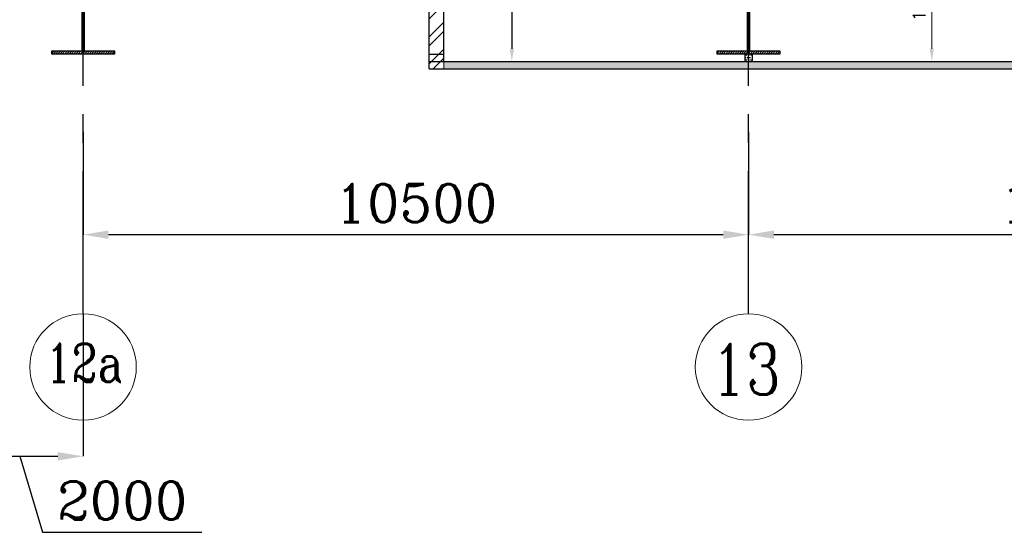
# Model space of a CAD drawing. Header units: inches. Extents: x 0 to 1564127, y -23460 to 23144100.
# Tile 160 of 215: x 1444013 to 1459548, y 116275 to 124369. Entities that reach past the tile are written whole.
import ezdxf

# ---------------------------------------------------------------- set-up
doc = ezdxf.new("R2010")
doc.units = ezdxf.units.IN
doc.header["$LTSCALE"] = 1800
doc.header["$MEASUREMENT"] = 0
doc.linetypes.add('CENTER', pattern=[2, 1.25, -0.25, 0.25, -0.25])
doc.layers.get('0').update_dxf_attribs({"color": 253, "lineweight": 9})
for name, color, linetype in [('CEN', 2, 'CENTER'), ('COL', 1, 'Continuous'), ('DIM', 4, 'Continuous'), ('GRID', 251, 'CENTER'), ('ROOM', 7, 'Continuous'), ('TEXT', 3, 'Continuous'), ('WALL', 6, 'Continuous'), ('WALLHATCH', 254, 'Continuous')]:
    doc.layers.add(name, color=color, linetype=linetype)
doc.layers.add('LAYOUT', color=8, linetype='Continuous', lineweight=9)
doc.styles.add('ROMANC', font='ROMANC.SHX')
doc.styles.add('ROMANS', font='romans.shx')
doc.dimstyles.new('K2', dxfattribs={"dimtxt": 600, "dimasz": 400, "dimexe": 200, "dimexo": 200, "dimgap": 200, "dimtad": 1, "dimdec": 0, "dimzin": 0, "dimdsep": 46, "dimtxsty": 'ROMANC', "dimcen": 0.09, "dimclrd": 256, "dimclrt": 4, "dimadec": 0, "dimazin": 0, "dimtfac": 1, "dimtdec": 0, "dimtofl": 0, "dimtmove": 1, "dimatfit": 3, "dimfxl": 0.18, "dimtolj": 1, "dimtzin": 0, "dimarcsym": 0})
doc.dimstyles.new('STANDARD$0', dxfattribs={"dimtxt": 200, "dimasz": 200, "dimexe": 0, "dimexo": 100, "dimgap": 100, "dimtad": 1, "dimdec": 0, "dimzin": 0, "dimdsep": 46, "dimtxsty": 'ROMANS', "dimcen": 0.09, "dimclrd": 256, "dimclre": 256, "dimclrt": 256, "dimadec": 0, "dimazin": 0, "dimtfac": 1, "dimtdec": 0, "dimtmove": 0, "dimatfit": 3, "dimfxl": 1, "dimtolj": 1, "dimtzin": 0, "dimlwd": -1, "dimlwe": -1, "dimarcsym": 0})

# ---------------------------------------------------------------- blocks, each defined once
blk = doc.blocks.new('*D1002')
at = {"layer": 'Defpoints', "color": 0, "transparency": 16777216}
for p in [(1455513, 122600), (1466013, 121456), (1455513, 120974)]:
    blk.add_point(p, dxfattribs=at)
at = {"layer": 'DIM', "color": 0, "lineweight": -2, "transparency": 16777216}
for p, q in [((1455513, 122600), (1455513, 120974)), ((1466013, 121456), (1466013, 120974))]:
    blk.add_line(p, q, dxfattribs=at)
at = {"layer": 'DIM', "lineweight": -2, "transparency": 16777216}
blk.add_line((1465613, 120974), (1455913, 120974), dxfattribs=at)
at = {"layer": 'DIM', "transparency": 16777216}
for points in [[(1455913, 121041), (1455913, 120908), (1455513, 120974)], [(1465613, 121041), (1465613, 120908), (1466013, 120974)]]:
    blk.add_solid(points, dxfattribs=at)
at = {"layer": 'DIM', "color": 4, "transparency": 16777216, "insert": (1460763, 121474), "char_height": 600, "attachment_point": 5, "style": 'ROMANC'}
blk.add_mtext('\\A1;10500', dxfattribs=at)
blk = doc.blocks.new('*D1004')
at = {"layer": 'Defpoints', "color": 0, "transparency": 16777216}
for p in [(1445013, 122600), (1455513, 121456), (1445013, 120974)]:
    blk.add_point(p, dxfattribs=at)
at = {"layer": 'DIM', "color": 0, "lineweight": -2, "transparency": 16777216}
for p, q in [((1445013, 122600), (1445013, 120974)), ((1455513, 121456), (1455513, 120974))]:
    blk.add_line(p, q, dxfattribs=at)
at = {"layer": 'DIM', "lineweight": -2, "transparency": 16777216}
blk.add_line((1455113, 120974), (1445413, 120974), dxfattribs=at)
at = {"layer": 'DIM', "transparency": 16777216}
for points in [[(1445413, 121041), (1445413, 120908), (1445013, 120974)], [(1455113, 121041), (1455113, 120908), (1455513, 120974)]]:
    blk.add_solid(points, dxfattribs=at)
at = {"layer": 'DIM', "color": 4, "transparency": 16777216, "insert": (1450263, 121474), "char_height": 600, "attachment_point": 5, "style": 'ROMANC'}
blk.add_mtext('\\A1;10500', dxfattribs=at)
blk = doc.blocks.new('B-ROW COLUMN')
at = {"layer": 'COL'}
h = blk.add_hatch(dxfattribs=at)
h.set_pattern_fill('ANSI31', color=256, scale=200, style=0)
h.set_pattern_definition([(45, (155648.048, 63141.767), (-17.67767, 17.67767), [])])
h.paths.add_polyline_path([(171095, 85178), (172085, 85178), (172085, 85128), (171095, 85128)])
h.paths.add_polyline_path([(171574, 86878), (171606, 86878), (171606, 85178), (171574, 85178)])
h.paths.add_polyline_path([(171095, 86928), (172085, 86928), (172085, 86878), (171095, 86878)])
blk.add_line((171590, 85128), (171590, 86928))
at = {"layer": 'CEN'}
for p, q in [((171590, 85128), (171590, 86928)), ((171399, 86028), (171782, 86028))]:
    blk.add_line(p, q, dxfattribs=at)
at = {"layer": 'COL'}
for points in [[(171095, 86928), (172085, 86928), (172085, 86878), (171095, 86878)], [(171574, 86878), (171606, 86878), (171606, 85178), (171574, 85178)], [(171095, 85178), (172085, 85178), (172085, 85128), (171095, 85128)]]:
    blk.add_lwpolyline(points, close=True, dxfattribs=at)
blk = doc.blocks.new('*D1030')
at = {"layer": 'Defpoints', "color": 0, "transparency": 16777216}
for p in [(1458405, 125670), (1458405, 123710), (1458405, 123710)]:
    blk.add_point(p, dxfattribs=at)
at = {"layer": 'LAYOUT', "transparency": 16777216}
for p, q in [((1458305, 125670), (1458405, 125670)), ((1458405, 125470), (1458405, 123910)), ((1458305, 123710), (1458405, 123710))]:
    blk.add_line(p, q, dxfattribs=at)
for points in [[(1458372, 125470), (1458438, 125470), (1458405, 125670)], [(1458372, 123910), (1458438, 123910), (1458405, 123710)]]:
    blk.add_solid(points, dxfattribs=at)
at = {"layer": 'LAYOUT', "transparency": 16777216, "insert": (1458205, 124690), "char_height": 200, "attachment_point": 5, "rotation": 90, "style": 'ROMANS'}
blk.add_mtext('\\A1;1960', dxfattribs=at)
blk = doc.blocks.new('*D966')
at = {"layer": 'Defpoints', "color": 0, "transparency": 16777216}
for p in [(1445013, 119725), (1443013, 119228), (1445013, 117475)]:
    blk.add_point(p, dxfattribs=at)
at = {"layer": 'DIM', "color": 0, "lineweight": -2, "transparency": 16777216}
for p, q in [((1445013, 119725), (1445013, 117475)), ((1443013, 119228), (1443013, 117475))]:
    blk.add_line(p, q, dxfattribs=at)
at = {"layer": 'DIM', "lineweight": -2, "transparency": 16777216}
for p, q in [((1443413, 117475), (1444613, 117475)), ((1444013, 117475), (1444373, 116275)), ((1444373, 116275), (1446887, 116275))]:
    blk.add_line(p, q, dxfattribs=at)
at = {"layer": 'DIM', "transparency": 16777216}
for points in [[(1443413, 117541), (1443413, 117408), (1443013, 117475)], [(1444613, 117541), (1444613, 117408), (1445013, 117475)]]:
    blk.add_solid(points, dxfattribs=at)
at = {"layer": 'DIM', "color": 4, "transparency": 16777216, "insert": (1445630, 116775), "char_height": 600, "attachment_point": 5, "style": 'ROMANC'}
blk.add_mtext('\\A1;2000', dxfattribs=at)
blk = doc.blocks.new('*D1021')
at = {"layer": 'Defpoints', "color": 0, "transparency": 16777216}
for p in [(1451778, 126810), (1451778, 123710), (1451778, 123710)]:
    blk.add_point(p, dxfattribs=at)
at = {"layer": 'ROOM', "transparency": 16777216}
for p, q in [((1451678, 126810), (1451778, 126810)), ((1451678, 123710), (1451778, 123710))]:
    blk.add_line(p, q, dxfattribs=at)
at = {"layer": 'ROOM', "color": 3, "transparency": 16777216}
blk.add_line((1451778, 126610), (1451778, 123910), dxfattribs=at)
for points in [[(1451745, 126610), (1451812, 126610), (1451778, 126810)], [(1451745, 123910), (1451812, 123910), (1451778, 123710)]]:
    blk.add_solid(points, dxfattribs=at)
at = {"layer": 'ROOM', "color": 3, "transparency": 16777216, "insert": (1451578, 125260), "char_height": 200, "attachment_point": 5, "rotation": 90, "style": 'ROMANS'}
blk.add_mtext('\\A1;3100', dxfattribs=at)

msp = doc.modelspace()

# ---------------------------------------------------------------- hatches: boundary and pattern name
h = msp.add_hatch()
h.set_pattern_fill('ANSI32', scale=800, style=0)
h.set_pattern_definition([(45, (1707170.27, -667986.17), (-212.13203, 212.13203), []), (45, (1707311.7, -667986.17), (-212.13203, 212.13203), [])])
h.paths.add_polyline_path([(1450702.82, 132870.31), (1448242.82, 132870.31), (1448242.82, 132640.31), (1450472.82, 132640.31), (1450472.82, 123595.31), (1450702.82, 123595.31), (1450702.82, 124710.31)])
at = {"layer": 'WALLHATCH'}
h = msp.add_hatch(dxfattribs=at)
h.set_pattern_fill('DOTS', color=2, scale=600)
h.set_pattern_definition([(0, (1892840.27, -677788.17), (18.75, 37.5), [0, -37.5])])
h.paths.add_polyline_path([(1455570.32, 123825.31), (1455512.82, 123825.31), (1455512.82, 123710.31), (1455570.32, 123710.31)])
h.paths.add_polyline_path([(1455512.82, 123825.31), (1455455.32, 123825.31), (1455455.32, 123710.31), (1455512.82, 123710.31)])
h = msp.add_hatch(dxfattribs=at)
h.set_pattern_fill('DOTS', color=2, scale=500)
h.set_pattern_definition([(0, (1892840.27, -677788.17), (15.625, 31.25), [0, -31.25])])
h.paths.add_polyline_path([(1455512.82, 123710.31), (1450702.82, 123710.31), (1450702.82, 123595.31), (1455512.82, 123595.31)])
h.paths.add_polyline_path([(1462862.82, 123710.31), (1455512.82, 123710.31), (1455512.82, 123595.31), (1462862.82, 123595.31)])
h.paths.add_polyline_path([(1476142.82, 123710.31), (1466382.82, 123710.31), (1466382.82, 123595.31), (1476142.82, 123595.31)])
h.paths.add_polyline_path([(1488397.82, 123710.31), (1479662.82, 123710.31), (1479662.82, 123595.31), (1488397.82, 123595.31)])

# ---------------------------------------------------------------- linework, layer by layer
for centre in [(1445012.82, 118884.61), (1445012.82, 118884.61), (1455512.82, 118884.61), (1455512.82, 118884.61)]:
    msp.add_circle(centre, 840.34)
at = {"layer": 'GRID'}
for p, q in [((1445012.82, 119724.95), (1445012.82, 134140.31)), ((1455512.82, 119724.95), (1455512.82, 130380.31))]:
    msp.add_line(p, q, dxfattribs=at)
at = {"layer": 'LAYOUT', "color": 7}
for p, q in [((1450702.82, 123710.31), (1450702.82, 123595.31)), ((1453136.57, 123710.31), (1453136.57, 123710.31))]:
    msp.add_line(p, q, dxfattribs=at)
at = {"layer": 'ROOM', "color": 7}
for p, q in [((1455455.32, 123825.31), (1455455.32, 123710.31)), ((1455570.32, 123825.31), (1455570.32, 123710.31))]:
    msp.add_line(p, q, dxfattribs=at)
at = {"layer": 'WALL'}
for p, q in [((1450702.82, 123710.31), (1450702.82, 131870.31)), ((1450472.82, 123595.31), (1450472.82, 131640.31)), ((1450472.82, 123825.31), (1450702.82, 123825.31)), ((1450472.82, 123710.31), (1465477.82, 123710.31)), ((1450472.82, 123710.31), (1462862.82, 123710.31)), ((1450702.82, 123710.31), (1462862.82, 123710.31)), ((1450472.82, 123595.31), (1488627.82, 123595.31))]:
    msp.add_line(p, q, dxfattribs=at)

# ---------------------------------------------------------------- block references
for p in [(1273422.6, 38697.68), (1283922.6, 38697.68)]:
    msp.add_blockref('B-ROW COLUMN', p)

# ---------------------------------------------------------------- texts
at = {"layer": 'TEXT', "style": 'ROMANC', "width": 0.8}
for s, height, p in [('12a', 600, (1444417.94, 118653.26)), ('13', 800, (1454923.47, 118448.78))]:
    msp.add_text(s, height=height, dxfattribs=at).set_placement(p)

# ---------------------------------------------------------------- dimensions: what is measured, and where the dimension line sits
at = {"layer": 'DIM'}
for base, p1, p2, picture, middle in [((1445012.82, 120974.25), (1455512.82, 121455.92), (1445012.82, 122599.82), '*D1004', (1450262.82, 121474.25)), ((1455512.82, 120974.25), (1466012.82, 121455.92), (1455512.82, 122599.82), '*D1002', (1460762.82, 121474.25))]:
    dim = msp.add_linear_dim(base=base, p1=p1, p2=p2, angle=180, dimstyle='K2', override={"dimexe": 0, "dimexo": 0}, dxfattribs=at)
    dim.commit()
    dim.dimension.update_dxf_attribs({"geometry": picture, "text_midpoint": middle})
dim = msp.add_linear_dim(base=(1445012.82, 117474.83), p1=(1443012.82, 119228.19), p2=(1445012.82, 119724.95), dimstyle='K2', override={"dimexe": 0, "dimexo": 0}, dxfattribs=at)
dim.commit()
dim.dimension.update_dxf_attribs({"geometry": '*D966', "text_midpoint": (1444572.82, 116774.83)})
at = {"layer": 'LAYOUT', "color": 7}
dim = msp.add_linear_dim(base=(1458405.01, 123710.31), p1=(1458405.01, 125670.23), p2=(1458405.01, 123710.31), angle=90, dimstyle='STANDARD$0', override={"dimfxl": 0.5, "dimarcsym": 2}, dxfattribs=at)
dim.commit()
dim.dimension.update_dxf_attribs({"geometry": '*D1030', "text_midpoint": (1458205.01, 124690.27)})
at = {"layer": 'ROOM', "color": 3}
dim = msp.add_linear_dim(base=(1451778.27, 123710.31), p1=(1451778.27, 126810.31), p2=(1451778.27, 123710.31), angle=90, dimstyle='STANDARD$0', override={"dimclrd": 3, "dimclrt": 3, "dimfxl": 0.5, "dimarcsym": 2}, dxfattribs=at)
dim.commit()
dim.dimension.update_dxf_attribs({"geometry": '*D1021', "text_midpoint": (1451578.27, 125260.31)})

doc.saveas('drawing.dxf')
